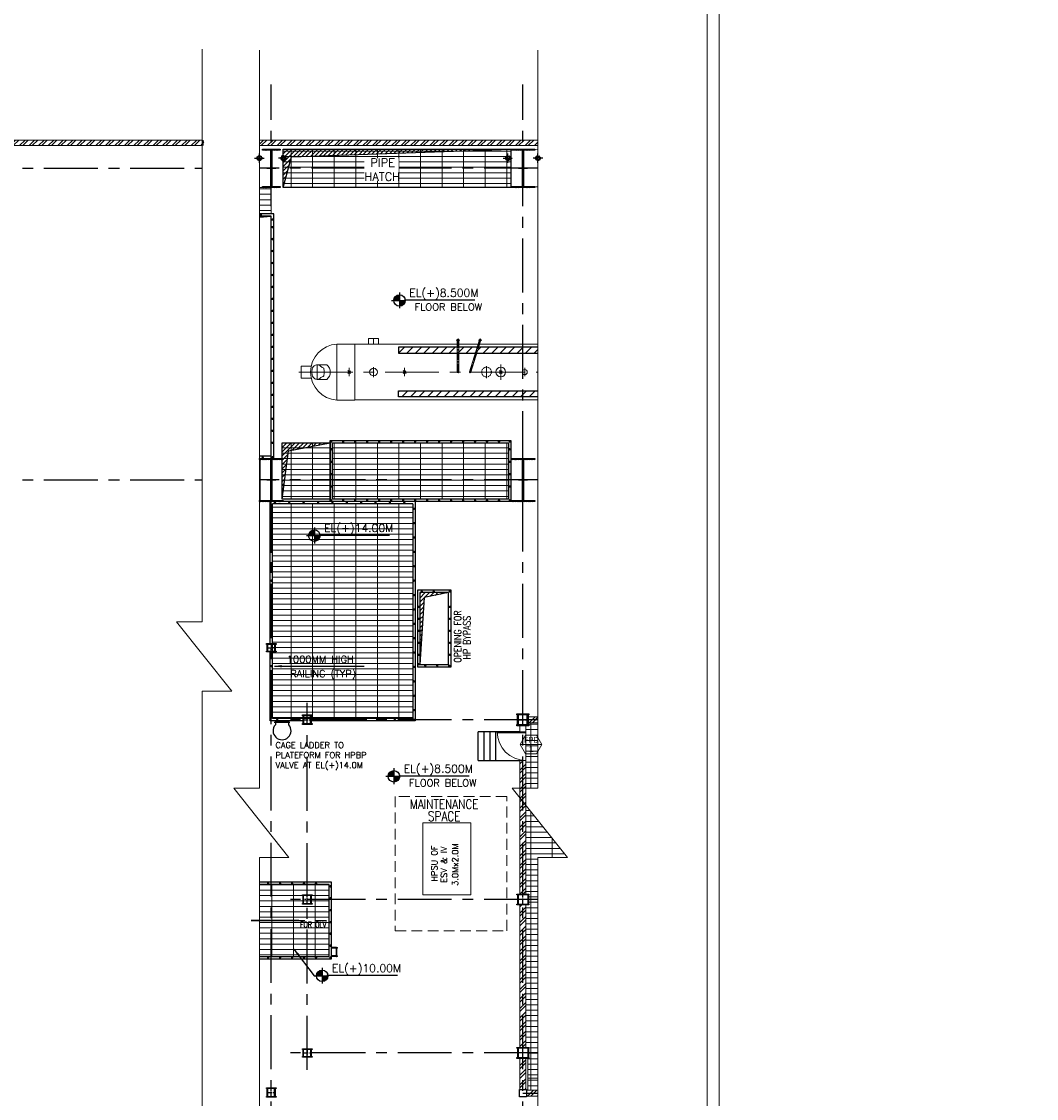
# Model space of a CAD drawing. Header units: inches. Extents: x 0 to 1544102, y -90707 to 23144100.
# Tile 140 of 181: x 636007 to 678353, y -61840 to -16920. Entities that reach past the tile are written whole.
import ezdxf
from ezdxf.enums import TextEntityAlignment as Align

# ---------------------------------------------------------------- set-up
doc = ezdxf.new("R2010")
doc.units = ezdxf.units.IN
doc.header["$LTSCALE"] = 1800
doc.header["$MEASUREMENT"] = 0
for name, pattern in [('CENTER', [2, 1.25, -0.25, 0.25, -0.25]), ('CENTER2', [1.125, 0.75, -0.125, 0.125, -0.125]), ('HIDDEN', [0.375, 0.25, -0.125]), ('HIDDEN2', [0.1875, 0.125, -0.0625])]:
    doc.linetypes.add(name, pattern=pattern)
doc.layers.get('0').update_dxf_attribs({"color": 253})
for name, color, linetype in [('1', 7, 'Continuous'), ('AUX COL', 1, 'Continuous'), ('BRACING', 1, 'HIDDEN'), ('CEN', 2, 'CENTER'), ('COL', 1, 'Continuous'), ('GRID', 251, 'CENTER'), ('OPENING', 40, 'Continuous'), ('RAIN WATER', 6, 'Continuous'), ('STAIR', 2, 'Continuous'), ('STEEL', 231, 'Continuous')]:
    doc.layers.add(name, color=color, linetype=linetype)
for name, color, linetype, lineweight in [('2CON', 1, 'Continuous', 13), ('A-DOOR', 31, 'Continuous', 9), ('A-REMOVABLE GRATING', 252, 'Continuous', 9), ('A-WIN TAG', 3, 'Continuous', 13), ('A-WIN TAG TEXT', 3, 'Continuous', 13), ('EQPT', 8, 'HIDDEN', 9), ('EQUIP', 8, 'Continuous', 9), ('LEADER', 4, 'Continuous', 15), ('OPENING EO', 2, 'Continuous', 18), ('TEXT', 3, 'Continuous', 18), ('WALL', 6, 'Continuous', 18), ('WALL HATCH', 251, 'Continuous', 13), ('WALL1', 6, 'Continuous', 18)]:
    doc.layers.add(name, color=color, linetype=linetype, lineweight=lineweight)
doc.styles.add('ROMANC', font='ROMANC.SHX')
doc.styles.add('ROMANS', font='romans.shx')
doc.styles.add('SIMPLEX-25', font='simplex.shx')
doc.styles.get("Standard").update_dxf_attribs({"font": 'arial.ttf'})
doc.dimstyles.new('270-TA-100', dxfattribs={"dimscale": 150, "dimtxt": 400, "dimasz": 2, "dimexe": 0.75, "dimexo": 1, "dimgap": 1, "dimtad": 1, "dimdec": 0, "dimzin": 12, "dimdsep": 46, "dimtxsty": 'ROMANS', "dimcen": 0, "dimclrd": 256, "dimclre": 256, "dimclrt": 6, "dimadec": 1, "dimazin": 3, "dimtfac": 1, "dimtdec": 0, "dimtix": 1, "dimtmove": 2, "dimatfit": 0, "dimfxl": 1.25, "dimarcsym": 2})
doc.dimstyles.new('USER175', dxfattribs={"dimscale": 175, "dimtxt": 2, "dimasz": 1.75, "dimexe": 0, "dimexo": 0, "dimgap": 0.5, "dimtad": 1, "dimdec": 0, "dimzin": 0, "dimdsep": 46, "dimtxsty": 'ROMANS', "dimcen": 0, "dimclrd": 4, "dimclre": 4, "dimclrt": 4, "dimadec": 0, "dimazin": 0, "dimtfac": 0.09, "dimtdec": 0, "dimtix": 1, "dimtofl": 0, "dimtmove": 0, "dimatfit": 3, "dimfxl": 1, "dimtolj": 1, "dimtzin": 0, "dimarcsym": 0})
pattern_1 = [(45, (80352.42, -177126.32), (-198.87378, 198.87378), []), (45, (80485, -177126.32), (-198.87378, 198.87378), [])]
pattern_2 = [(45, (80352.42, -177126.32), (-88.388348, 88.388348), [])]
pattern_3 = [(0, (-42147.58, -177126.32), (0, 225), []), (90, (-42147.6, -177126.3), (-900, 6e-14), [])]
pattern_4 = [(0, (80352.42, -177126.32), (0, 225), []), (90, (80352.4, -177126.3), (-900, 6e-14), [])]

# ---------------------------------------------------------------- blocks, each defined once
blk = doc.blocks.new('B-ROW COLUMN')
at = {"layer": 'COL'}
h = blk.add_hatch(dxfattribs=at)
h.set_pattern_fill('ANSI31', color=256, scale=200, style=0)
h.set_pattern_definition([(45, (155648.048, 63141.767), (-17.67767, 17.67767), [])])
h.paths.add_polyline_path([(171095, 85178), (172085, 85178), (172085, 85128), (171095, 85128)])
h.paths.add_polyline_path([(171574, 86878), (171606, 86878), (171606, 85178), (171574, 85178)])
h.paths.add_polyline_path([(171095, 86928), (172085, 86928), (172085, 86878), (171095, 86878)])
blk.add_line((171590, 85128), (171590, 86928))
at = {"layer": 'CEN'}
for p, q in [((171590, 85128), (171590, 86928)), ((171399, 86028), (171782, 86028))]:
    blk.add_line(p, q, dxfattribs=at)
at = {"layer": 'COL'}
for points in [[(171095, 86928), (172085, 86928), (172085, 86878), (171095, 86878)], [(171574, 86878), (171606, 86878), (171606, 85178), (171574, 85178)], [(171095, 85178), (172085, 85178), (172085, 85128), (171095, 85128)]]:
    blk.add_lwpolyline(points, close=True, dxfattribs=at)
blk = doc.blocks.new('M_Single-Panel 1 - 1200 x 2100mm SD-282233-8_50M')
at = {"layer": 'A-DOOR', "lineweight": 18}
for p, q in [((549, -115), (549, -1315)), ((600, -115), (549, -115)), ((600, -115), (600, -1315)), ((600, -1315), (549, -1315))]:
    blk.add_line(p, q, dxfattribs=at)
at = {"layer": 'A-DOOR'}
blk.add_arc((600, -115), 1200, 180, 270, dxfattribs=at)
blk = doc.blocks.new('PL-FFL2')
at = {"layer": '1'}
h = blk.add_hatch(color=7, dxfattribs=at)
h.paths.add_polyline_path([(3.09, 1.96, 0.414214), (1.09, -0.04), (3.09, -0.04)])
h.paths.add_polyline_path([(5.09, -0.04), (3.09, -0.04), (3.09, -2.04, 0.414214)])
at = {"layer": '1', "color": 1, "linetype": 'Continuous'}
for p, q in [((3.09, 2.74), (3.09, -2.74)), ((29.24, 0), (4.78, 0)), ((4.78, 0), (5.09, 0)), ((0.31, -0.04), (5.09, -0.04))]:
    blk.add_line(p, q, dxfattribs=at)
blk.add_circle((3.09, -0.04), 2, dxfattribs=at)
at = {"layer": '1', "color": 4, "linetype": 'Continuous'}
blk.add_attdef('EL(+)', text='', height=2.75, dxfattribs=at).set_placement((18.98, 2.4), align=Align.MIDDLE)
at = {"layer": '1', "color": 3, "linetype": 'Continuous'}
blk.add_attdef('XXX', text='', height=2.5, dxfattribs=at).set_placement((18.44, -3.52), align=Align.MIDDLE)
blk = doc.blocks.new('RWDP')
at = {"layer": 'RAIN WATER', "linetype": 'CENTER2', "ltscale": 0.05}
for p, q in [((495, -425), (495, -825)), ((695, -625), (295, -625))]:
    blk.add_line(p, q, dxfattribs=at)
at = {"layer": 'RAIN WATER', "linetype": 'HIDDEN2', "ltscale": 0.25}
blk.add_circle((495, -625), 100, dxfattribs=at)
at = {"layer": 'RAIN WATER', "ltscale": 0.25}
blk.add_circle((495, -625), 75, dxfattribs=at)

msp = doc.modelspace()

# ---------------------------------------------------------------- hatches: boundary and pattern name
at = {"layer": 'A-REMOVABLE GRATING'}
h = msp.add_hatch(dxfattribs=at)
h.set_pattern_fill('GRATE', color=256, scale=7200, style=0)
h.set_pattern_definition(pattern_3)
h.paths.add_polyline_path([(646928.21, -22241.43), (656428.21, -22241.43), (656428.21, -23841.43), (646928.21, -23841.43)])
h = msp.add_hatch(dxfattribs=at)
h.set_pattern_fill('GRATE', color=256, scale=7200, style=0)
h.set_pattern_definition(pattern_4)
h.paths.add_polyline_path([(645933.21, -23841.43), (645933.21, -24941.43), (646428.21, -24941.43), (646428.21, -23841.43)])
h = msp.add_hatch(dxfattribs=at)
h.set_pattern_fill('GRATE', color=256, scale=7200, style=0)
h.set_pattern_definition(pattern_3)
h.paths.add_polyline_path([(646878.21, -34491.43), (648878.21, -34491.43), (648878.21, -36841.43), (646878.21, -36841.43)])
h = msp.add_hatch(dxfattribs=at)
h.set_pattern_fill('GRATE', color=256, scale=7200, style=0)
h.set_pattern_definition(pattern_3)
h.paths.add_polyline_path([(656328.21, -36841.43), (648978.21, -36841.43), (648978.21, -34491.43), (656328.21, -34491.43)])
h = msp.add_hatch(dxfattribs=at)
h.set_pattern_fill('GRATE', color=256, scale=7200, style=0)
h.set_pattern_definition(pattern_3)
h.paths.add_polyline_path([(652328.21, -37041.43), (646478.21, -37041.43), (646478.21, -45991.43), (652328.21, -45991.43)])
h = msp.add_hatch(dxfattribs=at)
h.set_pattern_fill('GRATE', color=256, scale=7200, style=0)
h.set_pattern_definition([(0, (80352.42, 579268), (0, 225), []), (90, (80352.4, 579268), (-900, 6e-14), [])])
h.paths.add_polyline_path([(658786.46, -51784.85), (657053.21, -49608.83), (657053.21, -53316.43), (657178.21, -53316.43), (657178.21, -53766.43), (657053.21, -53766.43), (657053.21, -59716.43), (657178.21, -59716.43), (657178.21, -60166.43), (657125.21, -60134.43), (657125.21, -61491.43), (657553.21, -61491.43), (657553.21, -51784.85)])
h.paths.add_polyline_path([(657553.21, -48892.07), (657553.21, -46166.43), (657153.21, -46166.43), (657153.21, -46291.43), (657053.21, -46291.43), (657053.21, -48892.07)])
h = msp.add_hatch(dxfattribs=at)
h.set_pattern_fill('GRATE', color=256, scale=7200, style=0)
h.set_pattern_definition(pattern_4)
h.paths.add_polyline_path([(645933.21, -52916.43), (645933.21, -55916.43), (648843.21, -55916.43), (648843.21, -52916.43)])
at = {"layer": 'COL'}
h = msp.add_hatch(dxfattribs=at)
h.set_pattern_fill('ANSI31', color=256, scale=200, style=0)
h.set_pattern_definition([(45, (567656.868, -143113.127), (-17.6776695, 17.6776695), [])])
h.paths.add_polyline_path([(646798.21, -22241.43), (646058.21, -22241.43), (646058.21, -22286.43), (646798.21, -22286.43)])
h.paths.add_polyline_path([(646450.71, -22286.43), (646405.71, -22286.43), (646405.71, -23796.43), (646450.71, -23796.43)])
h.paths.add_polyline_path([(646798.21, -23796.43), (646058.21, -23796.43), (646058.21, -23841.43), (646798.21, -23841.43)])
h = msp.add_hatch(dxfattribs=at)
h.set_pattern_fill('ANSI31', color=256, scale=200, style=0)
h.set_pattern_definition([(45, (578156.868, -143113.127), (-17.6776695, 17.6776695), [])])
h.paths.add_polyline_path([(657423.21, -22241.43), (656433.21, -22241.43), (656433.21, -22286.43), (657423.21, -22286.43)])
h.paths.add_polyline_path([(656950.71, -22286.43), (656905.71, -22286.43), (656905.71, -23796.43), (656950.71, -23796.43)])
h.paths.add_polyline_path([(657423.21, -23796.43), (656433.21, -23796.43), (656433.21, -23841.43), (657423.21, -23841.43)])
at = {"layer": 'OPENING'}
h = msp.add_hatch(dxfattribs=at)
h.set_pattern_fill('ANSI31', color=8, scale=1000, style=0)
h.set_pattern_definition(pattern_2)
h.paths.add_polyline_path([(656428.21, -22241.43), (646928.21, -22241.43), (646928.21, -23041.43), (647142.57, -23041.43), (647271.25, -22561.2)])
h.paths.add_polyline_path([(647142.57, -23041.43), (646928.21, -23041.43), (646928.21, -23841.43)])
h = msp.add_hatch(dxfattribs=at)
h.set_pattern_fill('ANSI31', color=8, scale=2000, style=0)
h.set_pattern_definition([(45, (80352.42, -177126.32), (-176.7767, 176.7767), [])])
h.paths.add_polyline_path([(645933.21, -25041.43), (645933.21, -25073.56), (646428.21, -25041.43)])
h = msp.add_hatch(dxfattribs=at)
h.set_pattern_fill('ANSI31', color=8, scale=1000, style=0)
h.set_pattern_definition(pattern_2)
h.paths.add_polyline_path([(646878.21, -34491.43), (646878.21, -36840.98), (647143.53, -34832.99), (648878.21, -34491.43)])
h = msp.add_hatch(dxfattribs=at)
h.set_pattern_fill('ANSI31', color=8, scale=1000, style=0)
h.set_pattern_definition(pattern_2)
h.paths.add_polyline_path([(645933.21, -35141.43), (645933.21, -35142.5), (645958.21, -35141.43)])
h = msp.add_hatch(dxfattribs=at)
h.set_pattern_fill('ANSI31', color=8, scale=1000, style=0)
h.set_pattern_definition([(45, (-42147.58, -177126.32), (-88.388348, 88.388348), [])])
h.paths.add_polyline_path([(653828.21, -40741.43), (652628.21, -40741.43), (652628.21, -43741.43), (652808.31, -40947.32)])
at = {"layer": 'STEEL'}
h = msp.add_hatch(dxfattribs=at)
h.set_pattern_fill('ANSI31', color=256, scale=2000, style=0)
h.set_pattern_definition([(45, (651224.21, -31266.43), (-176.777, 176.777), [])])
h.paths.add_polyline_path([(657553.21, -30756.43), (657553.21, -30506.43), (651738.21, -30506.43), (651738.21, -30756.43)])
h = msp.add_hatch(dxfattribs=at)
h.set_pattern_fill('ANSI31', color=256, scale=2000, style=0)
h.set_pattern_definition([(45, (651224.21, -31816.43), (-176.777, 176.777), [])])
h.paths.add_polyline_path([(657553.21, -32576.43), (657553.21, -32326.43), (651738.21, -32326.43), (651738.21, -32576.43)])
at = {"layer": 'WALL HATCH'}
h = msp.add_hatch(dxfattribs=at)
h.set_pattern_fill('ANSI32', color=256, scale=750, style=0)
h.set_pattern_definition([(45, (24861.96, -205178.48), (-198.87378, 198.87378), []), (45, (24994.54, -205178.48), (-198.87378, 198.87378), [])])
h.paths.add_polyline_path([(643550.24, -22091.43), (643550.24, -21861.43), (629281.92, -21861.43), (629281.92, -22091.43)])
h.paths.add_polyline_path([(622190.79, -22091.43), (629281.92, -22091.43), (629281.92, -21861.43), (621960.79, -21861.43), (621960.79, -22241.43), (622190.79, -22241.43)])
h = msp.add_hatch(dxfattribs=at)
h.set_pattern_fill('ANSI32', color=256, scale=750, style=0)
h.set_pattern_definition([(45, (105214.38, -205178.48), (-198.87378, 198.87378), []), (45, (105346.96, -205178.48), (-198.87378, 198.87378), [])])
h.paths.add_polyline_path([(645933.21, -21861.43), (645933.21, -22091.43), (656428.21, -22091.43), (656428.21, -21861.43)])
h.paths.add_polyline_path([(657553.21, -22091.43), (657553.21, -21861.43), (656428.21, -21861.43), (656428.21, -22091.43)])
h = msp.add_hatch(dxfattribs=at)
h.set_pattern_fill('ANSI32', color=256, scale=750, style=0)
h.set_pattern_definition(pattern_1)
h.paths.add_polyline_path([(657553.21, -46166.43), (657553.21, -45916.43), (657153.21, -45916.43), (657153.21, -46166.43)])
h = msp.add_hatch(dxfattribs=at)
h.set_pattern_fill('ANSI32', color=256, scale=750, style=0)
h.set_pattern_definition(pattern_1)
edge = h.paths.add_edge_path()
edge.add_line((656803.21, -53316.43), (656803.21, -47741.43))
edge.add_line((657053.21, -47741.43), (657053.21, -53316.43))
h = msp.add_hatch(dxfattribs=at)
h.set_pattern_fill('ANSI32', color=256, scale=750, style=0)
h.set_pattern_definition(pattern_1)
edge = h.paths.add_edge_path()
edge.add_line((656803.21, -59716.43), (656803.21, -53766.43))
edge.add_line((657053.21, -53766.43), (657053.21, -59716.43))
h = msp.add_hatch(dxfattribs=at)
h.set_pattern_fill('ANSI32', color=256, scale=750, style=0)
h.set_pattern_definition(pattern_1)
h.paths.add_polyline_path([(657053.21, -60166.43), (656803.21, -60166.43), (656803.21, -61466.43), (657053.21, -61466.43)])
h = msp.add_hatch(dxfattribs=at)
h.set_pattern_fill('ANSI32', color=256, scale=750, style=0)
h.set_pattern_definition(pattern_1)
h.paths.add_polyline_path([(657553.21, -61741.43), (657553.21, -61491.43), (657078.21, -61491.43), (657078.21, -61741.43)])

# ---------------------------------------------------------------- linework, layer by layer
at = {"color": 2, "linetype": 'CENTER2', "ltscale": 0.15}
for p, q in [((646253.21, -43041.43), (646603.21, -43041.43)), ((646428.21, -42866.43), (646428.21, -43216.43)), ((656928.21, -46291.43), (656928.21, -45791.43)), ((647753.21, -46041.43), (648103.21, -46041.43)), ((647928.21, -46241.43), (647928.21, -45841.43)), ((656703.21, -46041.43), (657153.21, -46041.43)), ((647928.21, -53741.43), (647928.21, -53341.43)), ((656928.21, -53766.43), (656928.21, -53316.43)), ((648103.21, -53541.43), (647753.21, -53541.43)), ((657153.21, -53541.43), (656703.21, -53541.43)), ((656928.21, -60166.43), (656928.21, -59716.43)), ((647753.21, -59941.43), (648103.21, -59941.43)), ((647928.21, -59766.43), (647928.21, -60116.43)), ((657153.21, -59941.43), (656703.21, -59941.43)), ((646428.21, -61791.43), (646428.21, -61391.43)), ((646253.21, -61591.43), (646603.21, -61591.43))]:
    msp.add_line(p, q, dxfattribs=at)
msp.add_lwpolyline([(643590.03, -22091.43), (643590.03, -21995.6), (643567.03, -21995.6), (643613.03, -21957.27), (643590.03, -21957.27), (643590.03, -21861.43)])
at = {"layer": '2CON'}
msp.add_line((657714.55, -47080.79), (656814.55, -47080.79), dxfattribs=at)
at = {"layer": 'A-DOOR'}
for points in [[(442445.65, 81413.39), (665120.48, 81413.39), (665120.48, -90706.52), (442445.65, -90706.52)], [(442945.65, 80913.39), (664620.48, 80913.39), (664620.48, -90206.52), (442945.65, -90206.52)]]:
    msp.add_lwpolyline(points, close=True, dxfattribs=at)
for points in [[(643550.24, -18065.66), (643550.24, -41960.77), (642479.33, -41960.77), (644783.49, -44853.56), (643550.24, -44853.56), (643550.24, -71084.84)], [(645933.21, -18109.92), (645933.21, -48892.07), (644862.3, -48892.07), (647166.46, -51784.85), (645933.21, -51784.85), (645933.21, -68905.8)], [(657553.21, -18109.92), (657553.21, -48892.07), (656482.3, -48892.07), (658786.46, -51784.85), (657553.21, -51784.85), (657553.21, -68905.8)]]:
    msp.add_lwpolyline(points, dxfattribs=at)
at = {"layer": 'A-REMOVABLE GRATING'}
for points in [[(645933.21, -23841.43), (646428.21, -23841.43), (646428.21, -24941.43), (645933.21, -24941.43)], [(657153.21, -46166.43), (657153.21, -46291.43), (657053.21, -46291.43), (657053.21, -53316.43), (657178.21, -53316.43), (657178.21, -53766.43), (657053.21, -53766.43), (657053.21, -59716.43), (657178.21, -59716.43), (657178.21, -60166.43), (657125.21, -60134.43), (657125.21, -61491.43), (657553.21, -61491.43)], [(657553.21, -46166.43), (657153.21, -46166.43)], [(645933.21, -52916.43), (648843.21, -52916.43), (648843.21, -55916.43), (645933.21, -55916.43)]]:
    msp.add_lwpolyline(points, dxfattribs=at)
msp.add_lwpolyline([(652328.21, -37041.43), (646478.21, -37041.43), (646478.21, -45991.43), (652328.21, -45991.43)], close=True, dxfattribs=at)
at = {"layer": 'A-WIN TAG'}
msp.add_lwpolyline([(657039.55, -46691.08), (656814.55, -47080.79), (657039.55, -47470.5), (657489.55, -47470.5), (657714.55, -47080.79), (657489.55, -46691.08)], close=True, dxfattribs=at)
at = {"layer": 'AUX COL'}
for p, q in [((646253.21, -43184.43), (646253.21, -42898.43)), ((646278.21, -43184.43), (646278.21, -42898.43)), ((646578.21, -43184.43), (646578.21, -42898.43)), ((646603.21, -43184.43), (646603.21, -42898.43)), ((647753.21, -46205.43), (647753.21, -45877.43)), ((647789.21, -46205.43), (647789.21, -45877.43)), ((648067.21, -46205.43), (648067.21, -45877.43)), ((648103.21, -46205.43), (648103.21, -45877.43)), ((656703.21, -46246.43), (656703.21, -45836.43)), ((656748.21, -46246.43), (656748.21, -45836.43)), ((657108.21, -46246.43), (657108.21, -45836.43)), ((657153.21, -46246.43), (657153.21, -45836.43)), ((647753.21, -53713.43), (647753.21, -53369.43)), ((647778.21, -53713.43), (647778.21, -53369.43)), ((648078.21, -53713.43), (648078.21, -53369.43)), ((648103.21, -53713.43), (648103.21, -53369.43)), ((656703.21, -53348.43), (656703.21, -53734.43)), ((656731.21, -53348.43), (656731.21, -53734.43)), ((657125.21, -53348.43), (657125.21, -53734.43)), ((657153.21, -53348.43), (657153.21, -53734.43)), ((647753.21, -60084.43), (647753.21, -59798.43)), ((647778.21, -60084.43), (647778.21, -59798.43)), ((648078.21, -60084.43), (648078.21, -59798.43)), ((648103.21, -60084.43), (648103.21, -59798.43)), ((656703.21, -59748.43), (656703.21, -60134.43)), ((656731.21, -59748.43), (656731.21, -60134.43)), ((657125.21, -59748.43), (657125.21, -60134.43)), ((657153.21, -59748.43), (657153.21, -60134.43)), ((646253.21, -61755.43), (646253.21, -61427.43)), ((646289.21, -61755.43), (646289.21, -61427.43)), ((646567.21, -61755.43), (646567.21, -61427.43)), ((646603.21, -61755.43), (646603.21, -61427.43))]:
    msp.add_line(p, q, dxfattribs=at)
for points in [[(646228.21, -42866.43), (646628.21, -42866.43), (646628.21, -42898.43), (646228.21, -42898.43)], [(646228.21, -43184.43), (646628.21, -43184.43), (646628.21, -43216.43), (646228.21, -43216.43)], [(656678.21, -45791.43), (657178.21, -45791.43), (657178.21, -45836.43), (656678.21, -45836.43)], [(647728.21, -45841.43), (648128.21, -45841.43), (648128.21, -45877.43), (647728.21, -45877.43)], [(647728.21, -46205.43), (648128.21, -46205.43), (648128.21, -46241.43), (647728.21, -46241.43)], [(656678.21, -46246.43), (657178.21, -46246.43), (657178.21, -46291.43), (656678.21, -46291.43)], [(647728.21, -53341.43), (648128.21, -53341.43), (648128.21, -53369.43), (647728.21, -53369.43)], [(656678.21, -53316.43), (657178.21, -53316.43), (657178.21, -53348.43), (656678.21, -53348.43)], [(647728.21, -53713.43), (648128.21, -53713.43), (648128.21, -53741.43), (647728.21, -53741.43)], [(656678.21, -53734.43), (657178.21, -53734.43), (657178.21, -53766.43), (656678.21, -53766.43)], [(656678.21, -59716.43), (657178.21, -59716.43), (657178.21, -59748.43), (656678.21, -59748.43)], [(647728.21, -59766.43), (648128.21, -59766.43), (648128.21, -59798.43), (647728.21, -59798.43)], [(647728.21, -60084.43), (648128.21, -60084.43), (648128.21, -60116.43), (647728.21, -60116.43)], [(656678.21, -60134.43), (657178.21, -60134.43), (657178.21, -60166.43), (656678.21, -60166.43)], [(646228.21, -61391.43), (646628.21, -61391.43), (646628.21, -61427.43), (646228.21, -61427.43)], [(657078.21, -61766.43), (656778.21, -61766.43), (656778.21, -61466.43), (657078.21, -61466.43)], [(646228.21, -61755.43), (646628.21, -61755.43), (646628.21, -61791.43), (646228.21, -61791.43)]]:
    msp.add_lwpolyline(points, close=True, dxfattribs=at)
at = {"layer": 'BRACING', "const_width": 40}
for points in [[(657433.4, -22263.93), (657553.21, -22263.93)], [(657432.8, -23818.93), (657553.21, -23818.93)]]:
    msp.add_lwpolyline(points, dxfattribs=at)
at = {"layer": 'CEN'}
for p, q in [((646428.21, -23841.43), (646428.21, -22241.43)), ((656928.21, -23841.43), (656928.21, -22241.43)), ((646236.65, -23041.43), (646619.78, -23041.43)), ((656736.65, -23041.43), (657119.78, -23041.43)), ((645583.21, -54416.43), (648788.21, -54416.43))]:
    msp.add_line(p, q, dxfattribs=at)
at = {"layer": 'COL'}
for points in [[(646058.21, -22241.43), (646798.21, -22241.43), (646798.21, -22286.43), (646058.21, -22286.43)], [(646405.71, -22286.43), (646450.71, -22286.43), (646450.71, -23796.43), (646405.71, -23796.43)], [(656433.21, -22241.43), (657423.21, -22241.43), (657423.21, -22286.43), (656433.21, -22286.43)], [(656905.71, -22286.43), (656950.71, -22286.43), (656950.71, -23796.43), (656905.71, -23796.43)], [(646058.21, -23796.43), (646798.21, -23796.43), (646798.21, -23841.43), (646058.21, -23841.43)], [(656433.21, -23796.43), (657423.21, -23796.43), (657423.21, -23841.43), (656433.21, -23841.43)]]:
    msp.add_lwpolyline(points, close=True, dxfattribs=at)
at = {"layer": 'EQPT', "linetype": 'CENTER'}
for p, q in [((650693.21, -30378.43), (650693.21, -30141.43)), ((648343.21, -31846.43), (648343.21, -31236.43)), ((649678.21, -31716.43), (649678.21, -31366.43)), ((650693.21, -31751.43), (650693.21, -31331.43)), ((651988.21, -31716.43), (651988.21, -31366.43)), ((655408.21, -31791.43), (655408.21, -31291.43)), ((656003.21, -31863.51), (656003.21, -31229.06)), ((657003.21, -31716.43), (657003.21, -31366.43)), ((647573.21, -31541.43), (657553.21, -31541.43))]:
    msp.add_line(p, q, dxfattribs=at)
at = {"layer": 'EQPT', "linetype": 'CENTER2', "ltscale": 0.25}
for p, q in [((654148.21, -30211.43), (654288.21, -30211.43)), ((654218.21, -30281.43), (654218.21, -30141.43)), ((654218.21, -31541.43), (654218.21, -30211.43)), ((654728.21, -31541.43), (655140.47, -30211.43)), ((655070.47, -30211.43), (655210.47, -30211.43)), ((655140.47, -30281.43), (655140.47, -30141.43))]:
    msp.add_line(p, q, dxfattribs=at)
at = {"layer": 'EQUIP', "linetype": 'Continuous'}
for p, q in [((649918.21, -30371.43), (649168.21, -30371.43)), ((649168.21, -30371.43), (649168.21, -32711.43)), ((649918.21, -30371.43), (649918.21, -32711.43)), ((657553.21, -30378.43), (649918.21, -30378.43)), ((650490.21, -30141.43), (650896.21, -30141.43)), ((650490.21, -30378.43), (650490.21, -30141.43)), ((650896.21, -30378.43), (650896.21, -30141.43)), ((648094.44, -31291.43), (647673.21, -31291.43)), ((647673.21, -31291.43), (647673.21, -31791.43)), ((648094.44, -31791.43), (647673.21, -31791.43)), ((649918.21, -32711.43), (649168.21, -32711.43)), ((657553.21, -32704.43), (649918.21, -32704.43))]:
    msp.add_line(p, q, dxfattribs=at)
at = {"layer": 'EQUIP'}
for p, q in [((654188.21, -31541.43), (654188.21, -30244.3)), ((654248.21, -31541.43), (654248.21, -30244.3)), ((654699.56, -31532.55), (655102.08, -30233.94)), ((654756.87, -31550.31), (655159.39, -30251.71)), ((648745.74, -31236.43), (648343.21, -31236.43)), ((648745.74, -31846.43), (648343.21, -31846.43)), ((649738.4, -31601.76), (649618.03, -31481.11)), ((649736.63, -31483.05), (649619.8, -31599.82)), ((652048.4, -31601.76), (651928.03, -31481.11)), ((652046.63, -31483.05), (651929.8, -31599.82)), ((656063.4, -31601.76), (655943.03, -31481.11)), ((656061.63, -31483.05), (655944.8, -31599.82))]:
    msp.add_line(p, q, dxfattribs=at)
msp.add_lwpolyline([(648343.21, -31236.43, -0.18631126), (648470.09, -31285.41, -0.03650511), (648496.55, -31313.19, -0.03299081), (648614.27, -31381.04, -0.08488689), (648641.7, -31541.43, -0.08488689), (648614.27, -31701.83, -0.03299081), (648496.55, -31769.67, -0.03650511), (648470.09, -31797.46, -0.18631126), (648343.21, -31846.43, -0.18631126), (648216.34, -31797.46, -0.10177344), (648153.79, -31711.87, -0.06042162), (648128.14, -31631.13, -0.04676131), (648119.73, -31541.43, -0.04676131), (648128.14, -31451.74, -0.06042162), (648153.79, -31370.99, -0.10177344), (648216.34, -31285.41, -0.18631126)], format="xyb", close=True, dxfattribs=at)
at = {"layer": 'EQUIP', "linetype": 'HIDDEN'}
msp.add_lwpolyline([(651603.21, -49241.43), (651603.21, -54841.43), (656253.21, -54841.43), (656253.21, -49241.43)], close=True, dxfattribs=at)
at = {"layer": 'EQUIP'}
msp.add_lwpolyline([(654753.21, -53341.43), (654753.21, -50341.43), (652753.21, -50341.43), (652753.21, -53341.43)], close=True, dxfattribs=at)
msp.add_lwpolyline([(657553.21, -60991.43), (657128.21, -60991.43), (657128.21, -61491.43), (657553.21, -61491.43)], dxfattribs=at)
for centre, radius in [((654218.21, -30211.43), 44.5), ((655140.47, -30211.43), 44.5), ((654218.21, -31541.43), 30), ((654728.21, -31541.43), 30)]:
    msp.add_circle(centre, radius, dxfattribs=at)
at = {"layer": 'EQUIP', "linetype": 'Continuous'}
for centre, radius in [((650693.21, -31541.43), 162), ((656003.21, -31541.43), 203), ((657003.21, -31541.43), 107), ((654218.21, -31541.43), 30), ((654728.21, -31541.43), 30), ((656003.21, -31541.43), 57)]:
    msp.add_circle(centre, radius, dxfattribs=at)
at = {"layer": 'EQUIP', "linetype": 'HIDDEN2', "ltscale": 0.3}
msp.add_circle((655408.21, -31541.43), 203, dxfattribs=at)
at = {"layer": 'EQUIP', "linetype": 'Continuous'}
msp.add_arc((649240.24, -31541.43), 1172.21, 93.52263, 266.47737, dxfattribs=at)
at = {"layer": 'EQUIP'}
msp.add_arc((648487.42, -31541.43), 399.69, 310.263053, 49.736947, dxfattribs=at)
at = {"layer": 'GRID'}
for p, q in [((646428.21, -71422), (646428.21, -19541.43)), ((656928.21, -71422), (656928.21, -19541.43)), ((586541.88, -23041.43), (643550.24, -23041.43)), ((657553.21, -23041.43), (645933.21, -23041.43)), ((586541.88, -36041.43), (643550.24, -36041.43)), ((657553.21, -36041.43), (645933.21, -36041.43)), ((647928.21, -60641.43), (647928.21, -45341.43)), ((657553.21, -46041.43), (647228.21, -46041.43)), ((657553.21, -53541.43), (647228.21, -53541.43)), ((657553.21, -59941.43), (647228.21, -59941.43)), ((656928.21, -61616.43), (657553.21, -61616.43))]:
    msp.add_line(p, q, dxfattribs=at)
at = {"layer": 'OPENING'}
for p, q in [((647143.53, -34832.99), (648878.21, -34491.43)), ((646878.21, -36840.98), (647143.53, -34832.99))]:
    msp.add_line(p, q, dxfattribs=at)
for points in [[(646928.21, -22241.43), (656428.21, -22241.43), (656428.21, -23841.43), (646928.21, -23841.43)], [(646878.21, -34491.43), (648878.21, -34491.43), (648878.21, -36841.43), (646878.21, -36841.43)], [(656428.21, -36941.43), (648878.21, -36941.43), (648878.21, -34391.43), (656428.21, -34391.43)], [(656328.21, -36841.43), (648978.21, -36841.43), (648978.21, -34491.43), (656328.21, -34491.43)], [(652528.21, -43841.43), (653928.21, -43841.43), (653928.21, -40641.43), (652528.21, -40641.43)], [(652628.21, -43741.43), (653828.21, -43741.43), (653828.21, -40741.43), (652628.21, -40741.43)]]:
    msp.add_lwpolyline(points, close=True, dxfattribs=at)
for points in [[(646928.21, -23841.43), (647271.25, -22561.2), (656428.21, -22241.43)], [(645933.21, -35141.43), (646528.21, -35141.43), (646528.21, -24941.43), (645933.21, -24941.43)], [(645933.21, -35041.43), (646428.21, -35041.43), (646428.21, -25041.43), (645933.21, -25041.43)], [(645933.21, -25073.56), (646428.21, -25041.43)], [(645933.21, -35142.5), (645958.21, -35141.43)], [(645933.21, -36941.43), (645958.21, -36941.43), (645958.21, -35141.43), (645933.21, -35141.43)]]:
    msp.add_lwpolyline(points, dxfattribs=at)
at = {"layer": 'OPENING', "const_width": 50}
for points in [[(645965.21, -24991.43, 1), (646015.21, -24991.43, 1)], [(646453.21, -25177.29, 1), (646503.21, -25177.29, 1)], [(646478.21, -25466.43, 1), (646478.21, -25516.43, 1)], [(646478.21, -25966.43, 1), (646478.21, -26016.43, 1)], [(646478.21, -26466.43, 1), (646478.21, -26516.43, 1)], [(646478.21, -26966.43, 1), (646478.21, -27016.43, 1)], [(646478.21, -27466.43, 1), (646478.21, -27516.43, 1)], [(646478.21, -27966.43, 1), (646478.21, -28016.43, 1)], [(646478.21, -28466.43, 1), (646478.21, -28516.43, 1)], [(646478.21, -28966.43, 1), (646478.21, -29016.43, 1)], [(646478.21, -29466.43, 1), (646478.21, -29516.43, 1)], [(646478.21, -29966.43, 1), (646478.21, -30016.43, 1)], [(646478.21, -30466.43, 1), (646478.21, -30516.43, 1)], [(646478.21, -30966.43, 1), (646478.21, -31016.43, 1)], [(646478.21, -31466.43, 1), (646478.21, -31516.43, 1)], [(646478.21, -31966.43, 1), (646478.21, -32016.43, 1)], [(646478.21, -32466.43, 1), (646478.21, -32516.43, 1)], [(646478.21, -32966.43, 1), (646478.21, -33016.43, 1)], [(646478.21, -33466.43, 1), (646478.21, -33516.43, 1)], [(646478.21, -33966.43, 1), (646478.21, -34016.43, 1)], [(646478.21, -34466.43, 1), (646478.21, -34516.43, 1)], [(648903.21, -34441.43, 1), (648953.21, -34441.43, 1)], [(649403.21, -34441.43, 1), (649453.21, -34441.43, 1)], [(649903.21, -34441.43, 1), (649953.21, -34441.43, 1)], [(650403.21, -34441.43, 1), (650453.21, -34441.43, 1)], [(650903.21, -34441.43, 1), (650953.21, -34441.43, 1)], [(651403.21, -34441.43, 1), (651453.21, -34441.43, 1)], [(651903.21, -34441.43, 1), (651953.21, -34441.43, 1)], [(652403.21, -34441.43, 1), (652453.21, -34441.43, 1)], [(652903.21, -34441.43, 1), (652953.21, -34441.43, 1)], [(653403.21, -34441.43, 1), (653453.21, -34441.43, 1)], [(653903.21, -34441.43, 1), (653953.21, -34441.43, 1)], [(654403.21, -34441.43, 1), (654453.21, -34441.43, 1)], [(654903.21, -34441.43, 1), (654953.21, -34441.43, 1)], [(655403.21, -34441.43, 1), (655453.21, -34441.43, 1)], [(655903.21, -34441.43, 1), (655953.21, -34441.43, 1)], [(656353.21, -34441.43, 1), (656403.21, -34441.43, 1)], [(648903.21, -34763.58, 1), (648953.21, -34763.58, 1)], [(656353.21, -34763.58, 1), (656403.21, -34763.58, 1)], [(646044.05, -35091.43, 1), (646094.05, -35091.43, 1)], [(646453.21, -35091.43, 1), (646503.21, -35091.43, 1)], [(648903.21, -35279.71, 1), (648953.21, -35279.71, 1)], [(656353.21, -35279.71, 1), (656403.21, -35279.71, 1)], [(648903.21, -35795.85, 1), (648953.21, -35795.85, 1)], [(656353.21, -35795.85, 1), (656403.21, -35795.85, 1)], [(648903.21, -36311.99, 1), (648953.21, -36311.99, 1)], [(656353.21, -36311.99, 1), (656403.21, -36311.99, 1)], [(648903.21, -36891.43, 1), (648953.21, -36891.43, 1)], [(649403.21, -36891.43, 1), (649453.21, -36891.43, 1)], [(649903.21, -36891.43, 1), (649953.21, -36891.43, 1)], [(650403.21, -36891.43, 1), (650453.21, -36891.43, 1)], [(650903.21, -36891.43, 1), (650953.21, -36891.43, 1)], [(651403.21, -36891.43, 1), (651453.21, -36891.43, 1)], [(651903.21, -36891.43, 1), (651953.21, -36891.43, 1)], [(652403.21, -36891.43, 1), (652453.21, -36891.43, 1)], [(652903.21, -36891.43, 1), (652953.21, -36891.43, 1)], [(653403.21, -36891.43, 1), (653453.21, -36891.43, 1)], [(653903.21, -36891.43, 1), (653953.21, -36891.43, 1)], [(654403.21, -36891.43, 1), (654453.21, -36891.43, 1)], [(654903.21, -36891.43, 1), (654953.21, -36891.43, 1)], [(655403.21, -36891.43, 1), (655453.21, -36891.43, 1)], [(655903.21, -36891.43, 1), (655953.21, -36891.43, 1)], [(656353.21, -36891.43, 1), (656403.21, -36891.43, 1)], [(652678.61, -40691.43, 1), (652728.61, -40691.43, 1)], [(653178.61, -40691.43, 1), (653228.61, -40691.43, 1)], [(653853.21, -40691.43, 1), (653903.21, -40691.43, 1)], [(652553.21, -41334.42, 1), (652603.21, -41334.42, 1)], [(653853.21, -41334.42, 1), (653903.21, -41334.42, 1)], [(652553.21, -41834.42, 1), (652603.21, -41834.42, 1)], [(653853.21, -41834.42, 1), (653903.21, -41834.42, 1)], [(652553.21, -42334.42, 1), (652603.21, -42334.42, 1)], [(653853.21, -42334.42, 1), (653903.21, -42334.42, 1)], [(652553.21, -42834.42, 1), (652603.21, -42834.42, 1)], [(653853.21, -42834.42, 1), (653903.21, -42834.42, 1)], [(652553.21, -43334.42, 1), (652603.21, -43334.42, 1)], [(653853.21, -43334.42, 1), (653903.21, -43334.42, 1)], [(652553.21, -43730.66, 1), (652603.21, -43730.66, 1)], [(652829.43, -43791.43, 1), (652879.43, -43791.43, 1)], [(653329.43, -43791.43, 1), (653379.43, -43791.43, 1)], [(653829.43, -43791.43, 1), (653879.43, -43791.43, 1)]]:
    msp.add_lwpolyline(points, format="xyb", close=True, dxfattribs=at)
at = {"layer": 'OPENING', "color": 9}
msp.add_lwpolyline([(653828.21, -40741.43), (652808.31, -40947.32), (652628.21, -43741.43)], dxfattribs=at)
at = {"layer": 'RAIN WATER', "linetype": 'CENTER2', "ltscale": 0.05}
for p, q in [((656303.21, -22816.43), (656303.21, -22416.43)), ((657553.21, -22816.43), (657553.21, -22416.43)), ((656103.21, -22616.43), (656503.21, -22616.43)), ((657753.21, -22616.43), (657353.21, -22616.43))]:
    msp.add_line(p, q, dxfattribs=at)
at = {"layer": 'RAIN WATER', "linetype": 'HIDDEN2', "ltscale": 0.25}
for centre in [(656303.21, -22616.43), (657553.21, -22616.43)]:
    msp.add_circle(centre, 100, dxfattribs=at)
at = {"layer": 'RAIN WATER', "ltscale": 0.25}
for centre in [(656303.21, -22616.43), (657553.21, -22616.43)]:
    msp.add_circle(centre, 75, dxfattribs=at)
at = {"layer": 'STAIR'}
for p, q in [((655053.21, -47741.43), (655053.21, -46541.43)), ((656803.21, -46541.43), (655053.21, -46541.43)), ((655303.21, -47741.43), (655303.21, -46541.43)), ((655553.21, -47741.43), (655553.21, -46541.43)), ((655803.21, -47741.43), (655803.21, -46541.43)), ((655053.21, -47741.43), (656803.21, -47741.43))]:
    msp.add_line(p, q, dxfattribs=at)
at = {"layer": 'STEEL'}
for p, q in [((646378.21, -42866.43), (646378.21, -36941.43)), ((652428.21, -36941.43), (646378.21, -36941.43)), ((646478.21, -42866.43), (646478.21, -37041.43)), ((652328.21, -37041.43), (646478.21, -37041.43)), ((652328.21, -37041.43), (652328.21, -45991.43)), ((652428.21, -36941.43), (652428.21, -46091.43)), ((646378.21, -46091.43), (646378.21, -43184.43)), ((646478.21, -45991.43), (646478.21, -43184.43)), ((647753.21, -46091.43), (646378.21, -46091.43)), ((647753.21, -45991.43), (646478.21, -45991.43)), ((646553.9, -46150.31), (647194.69, -46150.31)), ((646596.96, -46091.43), (647159.46, -46091.43)), ((646596.96, -46091.43), (646596.96, -46254.2)), ((647159.46, -46254.2), (647159.46, -46091.43)), ((652328.21, -45991.43), (648103.21, -45991.43)), ((652428.21, -46091.43), (648103.21, -46091.43)), ((649132.66, -55546.43), (648943.21, -55546.43)), ((649132.66, -55566.43), (648943.21, -55566.43)), ((649145.57, -55883.52), (649145.57, -55579.35)), ((649165.57, -55883.52), (649165.57, -55579.35)), ((649132.66, -55896.43), (648943.21, -55896.43)), ((649132.66, -55916.43), (648943.21, -55916.43))]:
    msp.add_line(p, q, dxfattribs=at)
for points in [[(657553.21, -30506.43), (651738.21, -30506.43), (651738.21, -30756.43), (657553.21, -30756.43)], [(657553.21, -32576.43), (651738.21, -32576.43), (651738.21, -32326.43), (657553.21, -32326.43)], [(645933.21, -56016.43), (648943.21, -56016.43), (648943.21, -52816.43), (645933.21, -52816.43)], [(645933.21, -55916.43), (648843.21, -55916.43), (648843.21, -52916.43), (645933.21, -52916.43)]]:
    msp.add_lwpolyline(points, dxfattribs=at)
at = {"layer": 'STEEL', "const_width": 50}
for points in [[(646403.21, -37281.7, 1), (646453.21, -37281.7, 1)], [(646552.98, -36991.43, 1), (646602.98, -36991.43, 1)], [(647152.98, -36991.43, 1), (647202.98, -36991.43, 1)], [(647752.98, -36991.43, 1), (647802.98, -36991.43, 1)], [(648352.98, -36991.43, 1), (648402.98, -36991.43, 1)], [(648952.98, -36991.43, 1), (649002.98, -36991.43, 1)], [(649552.98, -36991.43, 1), (649602.98, -36991.43, 1)], [(650152.98, -36991.43, 1), (650202.98, -36991.43, 1)], [(650752.98, -36991.43, 1), (650802.98, -36991.43, 1)], [(651352.98, -36991.43, 1), (651402.98, -36991.43, 1)], [(651952.98, -36991.43, 1), (652002.98, -36991.43, 1)], [(652353.21, -37241.43, 1), (652403.21, -37241.43, 1)], [(646403.21, -37841.43, 1), (646453.21, -37841.43, 1)], [(652353.21, -37841.43, 1), (652403.21, -37841.43, 1)], [(646403.21, -38441.43, 1), (646453.21, -38441.43, 1)], [(652353.21, -38441.43, 1), (652403.21, -38441.43, 1)], [(646403.21, -39041.43, 1), (646453.21, -39041.43, 1)], [(652353.21, -39041.43, 1), (652403.21, -39041.43, 1)], [(646403.21, -39641.43, 1), (646453.21, -39641.43, 1)], [(652353.21, -39641.43, 1), (652403.21, -39641.43, 1)], [(646403.21, -40241.43, 1), (646453.21, -40241.43, 1)], [(652353.21, -40241.43, 1), (652403.21, -40241.43, 1)], [(646403.21, -40841.43, 1), (646453.21, -40841.43, 1)], [(652353.21, -40841.43, 1), (652403.21, -40841.43, 1)], [(646403.21, -41441.43, 1), (646453.21, -41441.43, 1)], [(652353.21, -41441.43, 1), (652403.21, -41441.43, 1)], [(646403.21, -42066.69, 1), (646453.21, -42066.69, 1)], [(652353.21, -42041.43, 1), (652403.21, -42041.43, 1)], [(646403.21, -42602.33, 1), (646453.21, -42602.33, 1)], [(652353.21, -42641.43, 1), (652403.21, -42641.43, 1)], [(646403.21, -43369.4, 1), (646453.21, -43369.4, 1)], [(652353.21, -43241.43, 1), (652403.21, -43241.43, 1)], [(646403.21, -43802.33, 1), (646453.21, -43802.33, 1)], [(652353.21, -43841.43, 1), (652403.21, -43841.43, 1)], [(646403.21, -44402.33, 1), (646453.21, -44402.33, 1)], [(652353.21, -44441.43, 1), (652403.21, -44441.43, 1)], [(646403.21, -45002.33, 1), (646453.21, -45002.33, 1)], [(652353.21, -45041.43, 1), (652403.21, -45041.43, 1)], [(646403.21, -45602.33, 1), (646453.21, -45602.33, 1)], [(652353.21, -45641.43, 1), (652403.21, -45641.43, 1)], [(646703.45, -46041.43, -1), (646653.45, -46041.43, -1)], [(647303.45, -46041.43, -1), (647253.45, -46041.43, -1)], [(648552.98, -46041.43, 1), (648602.98, -46041.43, 1)], [(649152.98, -46041.43, 1), (649202.98, -46041.43, 1)], [(649752.98, -46041.43, 1), (649802.98, -46041.43, 1)], [(650352.98, -46041.43, 1), (650402.98, -46041.43, 1)], [(650952.98, -46041.43, 1), (651002.98, -46041.43, 1)], [(651552.98, -46041.43, 1), (651602.98, -46041.43, 1)], [(652353.21, -46041.43, 1), (652403.21, -46041.43, 1)], [(646268.21, -52866.43, 1), (646318.21, -52866.43, 1)], [(646768.21, -52866.43, 1), (646818.21, -52866.43, 1)], [(647268.21, -52866.43, 1), (647318.21, -52866.43, 1)], [(647768.21, -52866.43, 1), (647818.21, -52866.43, 1)], [(648268.21, -52866.43, 1), (648318.21, -52866.43, 1)], [(648868.21, -52991.43, 1), (648918.21, -52991.43, 1)], [(648868.21, -53491.43, 1), (648918.21, -53491.43, 1)], [(648868.21, -53991.43, 1), (648918.21, -53991.43, 1)], [(648868.21, -54491.43, 1), (648918.21, -54491.43, 1)], [(648868.21, -54966.43, 1), (648918.21, -54966.43, 1)], [(648868.21, -55466.43, 1), (648918.21, -55466.43, 1)], [(646268.21, -55966.43, 1), (646318.21, -55966.43, 1)], [(646768.21, -55966.43, 1), (646818.21, -55966.43, 1)], [(647268.21, -55966.43, 1), (647318.21, -55966.43, 1)], [(647768.21, -55966.43, 1), (647818.21, -55966.43, 1)], [(648268.21, -55966.43, 1), (648318.21, -55966.43, 1)], [(648868.21, -55966.43, 1), (648918.21, -55966.43, 1)]]:
    msp.add_lwpolyline(points, format="xyb", close=True, dxfattribs=at)
at = {"layer": 'STEEL', "const_width": 80}
msp.add_lwpolyline([(645583.21, -54416.43), (647588.21, -54416.43)], dxfattribs=at)
at = {"layer": 'STEEL'}
for centre in [(649155.57, -55556.43), (649155.57, -55906.43)]:
    msp.add_circle(centre, 25, dxfattribs=at)
msp.add_arc((646878.21, -46502.24), 375, 138.590378, 41.409622, dxfattribs=at)
at = {"layer": 'WALL'}
for p, q in [((657553.21, -45916.43), (657153.21, -45916.43)), ((657153.21, -46166.43), (657553.21, -46166.43)), ((656803.21, -46541.43), (656803.21, -46291.43)), ((656803.21, -46541.43), (657053.21, -46541.43)), ((657053.21, -46291.43), (657053.21, -46541.43)), ((656803.21, -53316.43), (656803.21, -47741.43)), ((656803.21, -47741.43), (657053.21, -47741.43)), ((657053.21, -47741.43), (657053.21, -53316.43)), ((656803.21, -59716.43), (656803.21, -53766.43)), ((657053.21, -53766.43), (657053.21, -59716.43)), ((656803.21, -61466.43), (656803.21, -60166.43)), ((657053.21, -60166.43), (657053.21, -61466.43)), ((657078.21, -61491.43), (657553.21, -61491.43)), ((657078.21, -61741.43), (657553.21, -61741.43))]:
    msp.add_line(p, q, dxfattribs=at)
at = {"layer": 'WALL1'}
for p, q in [((643550.24, -21861.43), (621960.79, -21861.43)), ((656428.21, -21861.43), (645933.21, -21861.43)), ((657553.21, -21861.43), (656428.21, -21861.43)), ((643550.24, -22091.43), (622190.79, -22091.43)), ((656428.21, -22091.43), (645933.21, -22091.43)), ((657553.21, -22091.43), (656428.21, -22091.43))]:
    msp.add_line(p, q, dxfattribs=at)

# ---------------------------------------------------------------- block references
for p in [(474837.99, -122069.06), (485337.99, -122069.06)]:
    msp.add_blockref('B-ROW COLUMN', p)
at = {"layer": '1'}
ref = msp.add_blockref('PL-FFL2', (651406.9, -28547.77), dxfattribs=dict(at, xscale=120, yscale=120, zscale=120))
ref.add_attrib('XXX', 'FLOOR BELOW', dxfattribs={"layer": '0', "color": 3, "linetype": 'Continuous', "height": 300, "style": 'SIMPLEX-25'}).set_placement((653815.44, -28828.13), align=Align.MIDDLE)
ref.add_attrib('EL(+)', 'EL(+)8.500M', dxfattribs={"layer": '0', "color": 4, "linetype": 'Continuous', "height": 330, "style": 'SIMPLEX-25'}).set_placement((653628.73, -28260.12), align=Align.MIDDLE)
ref = msp.add_blockref('PL-FFL2', (647853.03, -38357.61), dxfattribs=dict(at, xscale=120, yscale=120, zscale=120))
ref.add_attrib('EL(+)', 'EL(+)14.00M', dxfattribs={"layer": '0', "color": 4, "linetype": 'Continuous', "height": 330, "style": 'SIMPLEX-25'}).set_placement((650074.85, -38069.96), align=Align.MIDDLE)
ref = msp.add_blockref('PL-FFL2', (651173.55, -48397.37), dxfattribs=dict(at, xscale=120, yscale=120, zscale=120))
ref.add_attrib('XXX', 'FLOOR BELOW', dxfattribs={"layer": '0', "color": 3, "linetype": 'Continuous', "height": 300, "style": 'SIMPLEX-25'}).set_placement((653582.09, -48677.72), align=Align.MIDDLE)
ref.add_attrib('EL(+)', 'EL(+)8.500M', dxfattribs={"layer": '0', "color": 4, "linetype": 'Continuous', "height": 330, "style": 'SIMPLEX-25'}).set_placement((653395.38, -48109.71), align=Align.MIDDLE)
ref = msp.add_blockref('PL-FFL2', (648178.23, -56717.11), dxfattribs=dict(at, xscale=120, yscale=120, zscale=120))
ref.add_attrib('EL(+)', 'EL(+)10.00M', dxfattribs={"layer": '0', "color": 4, "linetype": 'Continuous', "height": 330, "style": 'SIMPLEX-25'}).set_placement((650400.06, -56429.46), align=Align.MIDDLE)
at = {"layer": 'A-DOOR', "xscale": -1, "rotation": 270}
msp.add_blockref('M_Single-Panel 1 - 1200 x 2100mm SD-282233-8_50M', (657168.21, -47141.43), dxfattribs=at)
at = {"layer": 'RAIN WATER', "rotation": 180}
msp.add_blockref('RWDP', (646428.21, -23241.43), dxfattribs=at)
at = {"layer": 'RAIN WATER', "xscale": -1, "rotation": 180}
msp.add_blockref('RWDP', (646428.21, -23241.43), dxfattribs=at)

# ---------------------------------------------------------------- texts
at = {"layer": 'A-WIN TAG TEXT', "width": 0.8}
msp.add_text('FPD', height=250, dxfattribs=at).set_placement((657275.91, -46880.85), align=Align.MIDDLE)
at = {"layer": 'A-WIN TAG TEXT'}
msp.add_text('1', height=250, dxfattribs=at).set_placement((657276.14, -47266.66), align=Align.MIDDLE)
at = {"layer": 'TEXT', "color": 3, "style": 'ROMANS', "width": 0.8}
for s, p in [('OPENING FOR', (654354.55, -43664.29)), ('HP BYPASS ', (654738.48, -43528.48))]:
    msp.add_text(s, height=300, rotation=90, dxfattribs=at).set_placement(p)
at = {"layer": 'TEXT', "linetype": 'CENTER', "style": 'ROMANC'}
for s, p in [('1000MM HIGH ', (647077.07, -43670.58)), ('RAILING (TYP) ', (647213.61, -44268.44))]:
    msp.add_text(s, height=300, dxfattribs=at).set_placement(p)
at = {"layer": 'TEXT', "color": 3, "style": 'ROMANS'}
for s, height, width, p in [('MAINTENANCE ', 400, 0.8, (652209.34, -49764.89)), ('SPACE', 400, 0.8, (652964.64, -50269.19)), ('FOR OLV', 240, 0.65, (647626.05, -54706.43))]:
    msp.add_text(s, height=height, dxfattribs=dict(at, width=width)).set_placement(p)
for s, p in [('HPSU OF ', (653357.02, -52797.83)), ('ESV & IV', (653758.36, -52841.77)), ('3.0Mx2.0M', (654224.54, -52969.27))]:
    msp.add_text(s, height=250, rotation=90, dxfattribs=at).set_placement(p)
at = {"layer": 'TEXT', "insert": (646606.05, -46975.61), "char_height": 250, "width": 5044.58, "attachment_point": 1, "style": 'ROMANS'}
msp.add_mtext('CAGE LADDER TO PLATEFORM FOR HPBP{\\C3; VALVE AT EL(+)14.0M}', dxfattribs=at)

# ---------------------------------------------------------------- leaders
at = {"layer": 'A-DOOR'}
msp.add_leader([(647367.05, -55605.79), (648214.94, -56721.93), (648548.58, -56721.93)], dimstyle='USER175', override={"dimgap": 0.5, "dimtad": 0}, dxfattribs=at)
at = {"layer": 'LEADER'}
msp.add_leader([(646556.13, -43808.4), (648520.48, -43809.8), (650298.55, -43809.8)], dimstyle='270-TA-100', dxfattribs=at)

# ---------------------------------------------------------------- next in the draw order: texts
at = {"layer": 'TEXT', "color": 3, "insert": (650316.66, -22626.75, -1000), "char_height": 350, "width": 1419.6577, "attachment_point": 1, "style": 'ROMANS', "bg_fill": 3, "box_fill_scale": 1, "bg_fill_color": 256, "bg_fill_transparency": 0}
msp.add_mtext(' PIPE HATCH', dxfattribs=at)

# ---------------------------------------------------------------- next in the draw order: texts
at = {"layer": 'OPENING EO', "color": 3, "char_height": 300, "width": 5565.3721, "attachment_point": 1, "style": 'ROMANS'}
for insert in [(481099.45, -23670.27), (613524.85, -23670.27)]:
    msp.add_mtext('\\pi804.11;4 NOS 1800x700 \\P\\pi311.26;FLOOR CUTOUT (TYP.) ', dxfattribs=dict(at, insert=insert))

doc.saveas('drawing.dxf')
